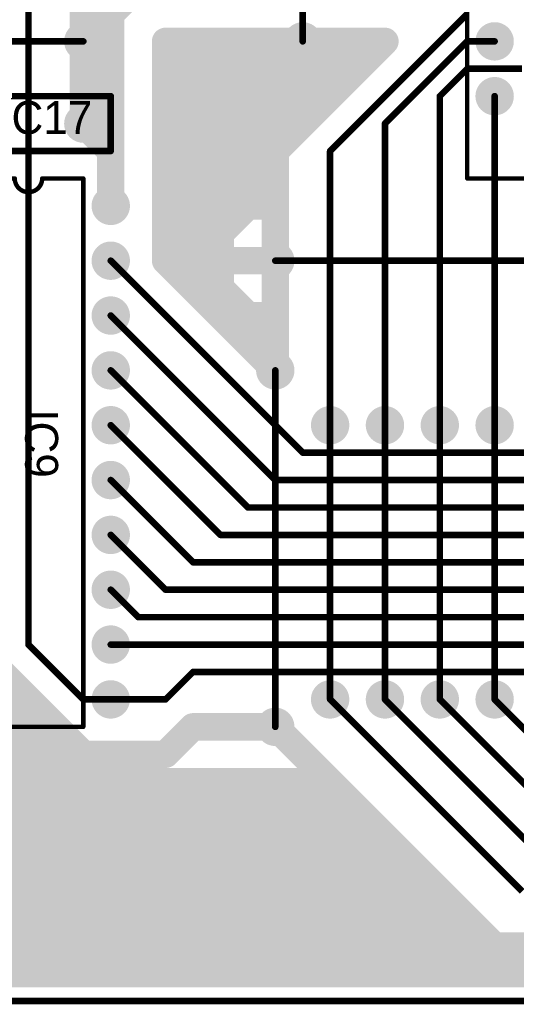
# Model space of a CAD drawing. Extents: x 0.68 to 5.66, y 1.09 to 10.11.
# Tile 4 of 30: x 2.08 to 2.99, y 1.09 to 2.89. Entities that reach past the tile are written whole.
import ezdxf

# ---------------------------------------------------------------- set-up
doc = ezdxf.new("R2010")
doc.units = 0
doc.layers.get('0').update_dxf_attribs({"linetype": 'CONTINUOUS'})
for name, color, linetype in [('BOTTOMLAYER', 5, 'CONTINUOUS'), ('BOTTOMSOLDER', 6, 'CONTINUOUS'), ('MULTILAYER', 9, 'CONTINUOUS'), ('PADHOLE', 156, 'CONTINUOUS'), ('TOPOVERLAY', 2, 'CONTINUOUS'), ('TOPSOLDER', 216, 'CONTINUOUS')]:
    doc.layers.add(name, color=color, linetype=linetype)

# ---------------------------------------------------------------- blocks, each defined once
blk = doc.blocks.new('RAD0_2S_18')
at = {"layer": 'BOTTOMSOLDER', "const_width": 0.035}
for points in [[(-0.0175, 0, 1), (0.0175, 0, 1)], [(0.1825, 0, 1), (0.2175, 0, 1)]]:
    blk.add_lwpolyline(points, format="xyb", close=True, dxfattribs=at)
at = {"layer": 'MULTILAYER', "const_width": 0.031}
for points in [[(-0.0155, 0, 1), (0.0155, 0, 1)], [(0.1845, 0, 1), (0.2155, 0, 1)]]:
    blk.add_lwpolyline(points, format="xyb", close=True, dxfattribs=at)
at = {"layer": 'PADHOLE', "const_width": 0.0155}
for points in [[(-0.00775, 0, 1), (0.00775, 0, 1)], [(0.19225, 0, 1), (0.20775, 0, 1)]]:
    blk.add_lwpolyline(points, format="xyb", close=True, dxfattribs=at)
at = {"layer": 'TOPOVERLAY', "const_width": 0.012}
for points in [[(-0.05, -0.05), (-0.05, 0.05)], [(-0.05, 0.05), (0.25, 0.05)], [(0.25, -0.05), (0.25, 0.05)], [(-0.05, -0.05), (0.25, -0.05)]]:
    blk.add_lwpolyline(points, dxfattribs=at)
at = {"layer": 'TOPOVERLAY', "const_width": 0.006}
for points in [[(-0.053, 0.05, 1), (-0.047, 0.05, 1)], [(-0.053, 0.05, 1), (-0.047, 0.05, 1)], [(0.247, 0.05, 1), (0.253, 0.05, 1)], [(0.247, 0.05, 1), (0.253, 0.05, 1)], [(-0.053, -0.05, 1), (-0.047, -0.05, 1)], [(-0.053, -0.05, 1), (-0.047, -0.05, 1)], [(0.247, -0.05, 1), (0.253, -0.05, 1)], [(0.247, -0.05, 1), (0.253, -0.05, 1)]]:
    blk.add_lwpolyline(points, format="xyb", close=True, dxfattribs=at)
at = {"layer": 'TOPSOLDER', "const_width": 0.035}
for points in [[(-0.0175, 0, 1), (0.0175, 0, 1)], [(0.1825, 0, 1), (0.2175, 0, 1)]]:
    blk.add_lwpolyline(points, format="xyb", close=True, dxfattribs=at)
blk = doc.blocks.new('DIP20_20')
at = {"layer": 'BOTTOMSOLDER', "const_width": 0.035}
for points in [[(0.2825, 0, 1), (0.3175, 0, 1)], [(-0.0175, -0.1, 1), (0.0175, -0.1, 1)], [(0.2825, -0.1, 1), (0.3175, -0.1, 1)], [(-0.0175, -0.2, 1), (0.0175, -0.2, 1)], [(0.2825, -0.2, 1), (0.3175, -0.2, 1)], [(-0.0175, -0.3, 1), (0.0175, -0.3, 1)], [(0.2825, -0.3, 1), (0.3175, -0.3, 1)], [(-0.0175, -0.4, 1), (0.0175, -0.4, 1)], [(0.2825, -0.4, 1), (0.3175, -0.4, 1)], [(-0.0175, -0.5, 1), (0.0175, -0.5, 1)], [(0.2825, -0.5, 1), (0.3175, -0.5, 1)], [(-0.0175, -0.6, 1), (0.0175, -0.6, 1)], [(0.2825, -0.6, 1), (0.3175, -0.6, 1)], [(-0.0175, -0.7, 1), (0.0175, -0.7, 1)], [(0.2825, -0.7, 1), (0.3175, -0.7, 1)], [(-0.0175, -0.8, 1), (0.0175, -0.8, 1)], [(0.2825, -0.8, 1), (0.3175, -0.8, 1)], [(-0.0175, -0.9, 1), (0.0175, -0.9, 1)], [(0.2825, -0.9, 1), (0.3175, -0.9, 1)]]:
    blk.add_lwpolyline(points, format="xyb", close=True, dxfattribs=at)
at = {"layer": 'BOTTOMSOLDER'}
blk.add_solid([(-0.035, -0.035), (0.035, -0.035), (-0.035, 0.035), (0.035, 0.035)], dxfattribs=at)
at = {"layer": 'MULTILAYER', "const_width": 0.031}
for points in [[(0.2845, 0, 1), (0.3155, 0, 1)], [(-0.0155, -0.1, 1), (0.0155, -0.1, 1)], [(0.2845, -0.1, 1), (0.3155, -0.1, 1)], [(-0.0155, -0.2, 1), (0.0155, -0.2, 1)], [(0.2845, -0.2, 1), (0.3155, -0.2, 1)], [(-0.0155, -0.3, 1), (0.0155, -0.3, 1)], [(0.2845, -0.3, 1), (0.3155, -0.3, 1)], [(-0.0155, -0.4, 1), (0.0155, -0.4, 1)], [(0.2845, -0.4, 1), (0.3155, -0.4, 1)], [(-0.0155, -0.5, 1), (0.0155, -0.5, 1)], [(0.2845, -0.5, 1), (0.3155, -0.5, 1)], [(-0.0155, -0.6, 1), (0.0155, -0.6, 1)], [(0.2845, -0.6, 1), (0.3155, -0.6, 1)], [(-0.0155, -0.7, 1), (0.0155, -0.7, 1)], [(0.2845, -0.7, 1), (0.3155, -0.7, 1)], [(-0.0155, -0.8, 1), (0.0155, -0.8, 1)], [(0.2845, -0.8, 1), (0.3155, -0.8, 1)], [(-0.0155, -0.9, 1), (0.0155, -0.9, 1)], [(0.2845, -0.9, 1), (0.3155, -0.9, 1)]]:
    blk.add_lwpolyline(points, format="xyb", close=True, dxfattribs=at)
at = {"layer": 'MULTILAYER'}
blk.add_solid([(-0.031, -0.031), (0.031, -0.031), (-0.031, 0.031), (0.031, 0.031)], dxfattribs=at)
at = {"layer": 'PADHOLE', "const_width": 0.0155}
for points in [[(-0.00775, 0, 1), (0.00775, 0, 1)], [(0.29225, 0, 1), (0.30775, 0, 1)], [(-0.00775, -0.1, 1), (0.00775, -0.1, 1)], [(0.29225, -0.1, 1), (0.30775, -0.1, 1)], [(-0.00775, -0.2, 1), (0.00775, -0.2, 1)], [(0.29225, -0.2, 1), (0.30775, -0.2, 1)], [(-0.00775, -0.3, 1), (0.00775, -0.3, 1)], [(0.29225, -0.3, 1), (0.30775, -0.3, 1)], [(-0.00775, -0.4, 1), (0.00775, -0.4, 1)], [(0.29225, -0.4, 1), (0.30775, -0.4, 1)], [(-0.00775, -0.5, 1), (0.00775, -0.5, 1)], [(0.29225, -0.5, 1), (0.30775, -0.5, 1)], [(-0.00775, -0.6, 1), (0.00775, -0.6, 1)], [(0.29225, -0.6, 1), (0.30775, -0.6, 1)], [(-0.00775, -0.7, 1), (0.00775, -0.7, 1)], [(0.29225, -0.7, 1), (0.30775, -0.7, 1)], [(-0.00775, -0.8, 1), (0.00775, -0.8, 1)], [(0.29225, -0.8, 1), (0.30775, -0.8, 1)], [(-0.00775, -0.9, 1), (0.00775, -0.9, 1)], [(0.29225, -0.9, 1), (0.30775, -0.9, 1)]]:
    blk.add_lwpolyline(points, format="xyb", close=True, dxfattribs=at)
at = {"layer": 'TOPOVERLAY', "const_width": 0.008}
for points in [[(0.05, -0.95), (0.05, 0.05)], [(0.05, 0.05), (0.125, 0.05)], [(0.175, 0.05), (0.25, 0.05)], [(0.25, -0.95), (0.25, 0.05)], [(0.05, -0.95), (0.25, -0.95)]]:
    blk.add_lwpolyline(points, dxfattribs=at)
at = {"layer": 'TOPOVERLAY', "const_width": 0.004}
for points in [[(0.048, 0.05, 1), (0.052, 0.05, 1)], [(0.048, 0.05, 1), (0.052, 0.05, 1)], [(0.123, 0.05, 1), (0.127, 0.05, 1)], [(0.123, 0.05, 1), (0.127, 0.05, 1)], [(0.173, 0.05, 1), (0.177, 0.05, 1)], [(0.173, 0.05, 1), (0.177, 0.05, 1)], [(0.248, 0.05, 1), (0.252, 0.05, 1)], [(0.248, 0.05, 1), (0.252, 0.05, 1)], [(0.048, -0.95, 1), (0.052, -0.95, 1)], [(0.048, -0.95, 1), (0.052, -0.95, 1)], [(0.248, -0.95, 1), (0.252, -0.95, 1)], [(0.248, -0.95, 1), (0.252, -0.95, 1)]]:
    blk.add_lwpolyline(points, format="xyb", close=True, dxfattribs=at)
at = {"layer": 'TOPOVERLAY', "const_width": 0.008}
blk.add_lwpolyline([(0.175, 0.05, -1), (0.125, 0.05)], format="xyb", dxfattribs=at)
at = {"layer": 'TOPSOLDER', "const_width": 0.035}
for points in [[(0.2825, 0, 1), (0.3175, 0, 1)], [(-0.0175, -0.1, 1), (0.0175, -0.1, 1)], [(0.2825, -0.1, 1), (0.3175, -0.1, 1)], [(-0.0175, -0.2, 1), (0.0175, -0.2, 1)], [(0.2825, -0.2, 1), (0.3175, -0.2, 1)], [(-0.0175, -0.3, 1), (0.0175, -0.3, 1)], [(0.2825, -0.3, 1), (0.3175, -0.3, 1)], [(-0.0175, -0.4, 1), (0.0175, -0.4, 1)], [(0.2825, -0.4, 1), (0.3175, -0.4, 1)], [(-0.0175, -0.5, 1), (0.0175, -0.5, 1)], [(0.2825, -0.5, 1), (0.3175, -0.5, 1)], [(-0.0175, -0.6, 1), (0.0175, -0.6, 1)], [(0.2825, -0.6, 1), (0.3175, -0.6, 1)], [(-0.0175, -0.7, 1), (0.0175, -0.7, 1)], [(0.2825, -0.7, 1), (0.3175, -0.7, 1)], [(-0.0175, -0.8, 1), (0.0175, -0.8, 1)], [(0.2825, -0.8, 1), (0.3175, -0.8, 1)], [(-0.0175, -0.9, 1), (0.0175, -0.9, 1)], [(0.2825, -0.9, 1), (0.3175, -0.9, 1)]]:
    blk.add_lwpolyline(points, format="xyb", close=True, dxfattribs=at)
at = {"layer": 'TOPSOLDER'}
blk.add_solid([(-0.035, -0.035), (0.035, -0.035), (-0.035, 0.035), (0.035, 0.035)], dxfattribs=at)
blk = doc.blocks.new('PLCC44_24')
at = {"layer": 'BOTTOMSOLDER', "const_width": 0.035}
for points in [[(-0.5175, 0.4, 1), (-0.4825, 0.4, 1)], [(-0.4175, 0.4, 1), (-0.3825, 0.4, 1)], [(-0.3175, 0.4, 1), (-0.2825, 0.4, 1)], [(-0.2175, 0.4, 1), (-0.1825, 0.4, 1)], [(-0.1175, 0.4, 1), (-0.0825, 0.4, 1)], [(-0.0175, 0.4, 1), (0.0175, 0.4, 1)], [(-0.6175, 0.3, 1), (-0.5825, 0.3, 1)], [(-0.5175, 0.3, 1), (-0.4825, 0.3, 1)], [(-0.4175, 0.3, 1), (-0.3825, 0.3, 1)], [(-0.3175, 0.3, 1), (-0.2825, 0.3, 1)], [(-0.2175, 0.3, 1), (-0.1825, 0.3, 1)], [(-0.1175, 0.3, 1), (-0.0825, 0.3, 1)], [(-0.0175, 0.3, 1), (0.0175, 0.3, 1)], [(0.0825, 0.3, 1), (0.1175, 0.3, 1)], [(-0.6175, 0.2, 1), (-0.5825, 0.2, 1)], [(-0.5175, 0.2, 1), (-0.4825, 0.2, 1)], [(-0.0175, 0.2, 1), (0.0175, 0.2, 1)], [(0.0825, 0.2, 1), (0.1175, 0.2, 1)], [(-0.6175, 0.1, 1), (-0.5825, 0.1, 1)], [(-0.5175, 0.1, 1), (-0.4825, 0.1, 1)], [(-0.0175, 0.1, 1), (0.0175, 0.1, 1)], [(0.0825, 0.1, 1), (0.1175, 0.1, 1)], [(-0.6175, 0, 1), (-0.5825, 0, 1)], [(-0.5175, 0, 1), (-0.4825, 0, 1)], [(-0.0175, 0, 1), (0.0175, 0, 1)], [(0.0825, 0, 1), (0.1175, 0, 1)], [(-0.6175, -0.1, 1), (-0.5825, -0.1, 1)], [(-0.5175, -0.1, 1), (-0.4825, -0.1, 1)], [(-0.0175, -0.1, 1), (0.0175, -0.1, 1)], [(0.0825, -0.1, 1), (0.1175, -0.1, 1)], [(-0.6175, -0.2, 1), (-0.5825, -0.2, 1)], [(-0.5175, -0.2, 1), (-0.4825, -0.2, 1)], [(-0.4175, -0.2, 1), (-0.3825, -0.2, 1)], [(-0.3175, -0.2, 1), (-0.2825, -0.2, 1)], [(-0.2175, -0.2, 1), (-0.1825, -0.2, 1)], [(-0.1175, -0.2, 1), (-0.0825, -0.2, 1)], [(-0.0175, -0.2, 1), (0.0175, -0.2, 1)], [(0.0825, -0.2, 1), (0.1175, -0.2, 1)], [(-0.5175, -0.3, 1), (-0.4825, -0.3, 1)], [(-0.4175, -0.3, 1), (-0.3825, -0.3, 1)], [(-0.3175, -0.3, 1), (-0.2825, -0.3, 1)], [(-0.2175, -0.3, 1), (-0.1825, -0.3, 1)], [(-0.1175, -0.3, 1), (-0.0825, -0.3, 1)], [(-0.0175, -0.3, 1), (0.0175, -0.3, 1)]]:
    blk.add_lwpolyline(points, format="xyb", close=True, dxfattribs=at)
at = {"layer": 'MULTILAYER', "const_width": 0.031}
for points in [[(-0.5155, 0.4, 1), (-0.4845, 0.4, 1)], [(-0.4155, 0.4, 1), (-0.3845, 0.4, 1)], [(-0.3155, 0.4, 1), (-0.2845, 0.4, 1)], [(-0.2155, 0.4, 1), (-0.1845, 0.4, 1)], [(-0.1155, 0.4, 1), (-0.0845, 0.4, 1)], [(-0.0155, 0.4, 1), (0.0155, 0.4, 1)], [(-0.6155, 0.3, 1), (-0.5845, 0.3, 1)], [(-0.5155, 0.3, 1), (-0.4845, 0.3, 1)], [(-0.4155, 0.3, 1), (-0.3845, 0.3, 1)], [(-0.3155, 0.3, 1), (-0.2845, 0.3, 1)], [(-0.2155, 0.3, 1), (-0.1845, 0.3, 1)], [(-0.1155, 0.3, 1), (-0.0845, 0.3, 1)], [(-0.0155, 0.3, 1), (0.0155, 0.3, 1)], [(0.0845, 0.3, 1), (0.1155, 0.3, 1)], [(-0.6155, 0.2, 1), (-0.5845, 0.2, 1)], [(-0.5155, 0.2, 1), (-0.4845, 0.2, 1)], [(-0.0155, 0.2, 1), (0.0155, 0.2, 1)], [(0.0845, 0.2, 1), (0.1155, 0.2, 1)], [(-0.6155, 0.1, 1), (-0.5845, 0.1, 1)], [(-0.5155, 0.1, 1), (-0.4845, 0.1, 1)], [(-0.0155, 0.1, 1), (0.0155, 0.1, 1)], [(0.0845, 0.1, 1), (0.1155, 0.1, 1)], [(-0.6155, 0, 1), (-0.5845, 0, 1)], [(-0.5155, 0, 1), (-0.4845, 0, 1)], [(-0.0155, 0, 1), (0.0155, 0, 1)], [(0.0845, 0, 1), (0.1155, 0, 1)], [(-0.6155, -0.1, 1), (-0.5845, -0.1, 1)], [(-0.5155, -0.1, 1), (-0.4845, -0.1, 1)], [(-0.0155, -0.1, 1), (0.0155, -0.1, 1)], [(0.0845, -0.1, 1), (0.1155, -0.1, 1)], [(-0.6155, -0.2, 1), (-0.5845, -0.2, 1)], [(-0.5155, -0.2, 1), (-0.4845, -0.2, 1)], [(-0.4155, -0.2, 1), (-0.3845, -0.2, 1)], [(-0.3155, -0.2, 1), (-0.2845, -0.2, 1)], [(-0.2155, -0.2, 1), (-0.1845, -0.2, 1)], [(-0.1155, -0.2, 1), (-0.0845, -0.2, 1)], [(-0.0155, -0.2, 1), (0.0155, -0.2, 1)], [(0.0845, -0.2, 1), (0.1155, -0.2, 1)], [(-0.5155, -0.3, 1), (-0.4845, -0.3, 1)], [(-0.4155, -0.3, 1), (-0.3845, -0.3, 1)], [(-0.3155, -0.3, 1), (-0.2845, -0.3, 1)], [(-0.2155, -0.3, 1), (-0.1845, -0.3, 1)], [(-0.1155, -0.3, 1), (-0.0845, -0.3, 1)], [(-0.0155, -0.3, 1), (0.0155, -0.3, 1)]]:
    blk.add_lwpolyline(points, format="xyb", close=True, dxfattribs=at)
at = {"layer": 'PADHOLE', "const_width": 0.0155}
for points in [[(-0.50775, 0.4, 1), (-0.49225, 0.4, 1)], [(-0.40775, 0.4, 1), (-0.39225, 0.4, 1)], [(-0.30775, 0.4, 1), (-0.29225, 0.4, 1)], [(-0.20775, 0.4, 1), (-0.19225, 0.4, 1)], [(-0.10775, 0.4, 1), (-0.09225, 0.4, 1)], [(-0.00775, 0.4, 1), (0.00775, 0.4, 1)], [(-0.60775, 0.3, 1), (-0.59225, 0.3, 1)], [(-0.50775, 0.3, 1), (-0.49225, 0.3, 1)], [(-0.40775, 0.3, 1), (-0.39225, 0.3, 1)], [(-0.30775, 0.3, 1), (-0.29225, 0.3, 1)], [(-0.20775, 0.3, 1), (-0.19225, 0.3, 1)], [(-0.10775, 0.3, 1), (-0.09225, 0.3, 1)], [(-0.00775, 0.3, 1), (0.00775, 0.3, 1)], [(0.09225, 0.3, 1), (0.10775, 0.3, 1)], [(-0.60775, 0.2, 1), (-0.59225, 0.2, 1)], [(-0.50775, 0.2, 1), (-0.49225, 0.2, 1)], [(-0.00775, 0.2, 1), (0.00775, 0.2, 1)], [(0.09225, 0.2, 1), (0.10775, 0.2, 1)], [(-0.60775, 0.1, 1), (-0.59225, 0.1, 1)], [(-0.50775, 0.1, 1), (-0.49225, 0.1, 1)], [(-0.00775, 0.1, 1), (0.00775, 0.1, 1)], [(0.09225, 0.1, 1), (0.10775, 0.1, 1)], [(-0.60775, 0, 1), (-0.59225, 0, 1)], [(-0.50775, 0, 1), (-0.49225, 0, 1)], [(-0.00775, 0, 1), (0.00775, 0, 1)], [(0.09225, 0, 1), (0.10775, 0, 1)], [(-0.60775, -0.1, 1), (-0.59225, -0.1, 1)], [(-0.50775, -0.1, 1), (-0.49225, -0.1, 1)], [(-0.00775, -0.1, 1), (0.00775, -0.1, 1)], [(0.09225, -0.1, 1), (0.10775, -0.1, 1)], [(-0.60775, -0.2, 1), (-0.59225, -0.2, 1)], [(-0.50775, -0.2, 1), (-0.49225, -0.2, 1)], [(-0.40775, -0.2, 1), (-0.39225, -0.2, 1)], [(-0.30775, -0.2, 1), (-0.29225, -0.2, 1)], [(-0.20775, -0.2, 1), (-0.19225, -0.2, 1)], [(-0.10775, -0.2, 1), (-0.09225, -0.2, 1)], [(-0.00775, -0.2, 1), (0.00775, -0.2, 1)], [(0.09225, -0.2, 1), (0.10775, -0.2, 1)], [(-0.50775, -0.3, 1), (-0.49225, -0.3, 1)], [(-0.40775, -0.3, 1), (-0.39225, -0.3, 1)], [(-0.30775, -0.3, 1), (-0.29225, -0.3, 1)], [(-0.20775, -0.3, 1), (-0.19225, -0.3, 1)], [(-0.10775, -0.3, 1), (-0.09225, -0.3, 1)], [(-0.00775, -0.3, 1), (0.00775, -0.3, 1)]]:
    blk.add_lwpolyline(points, format="xyb", close=True, dxfattribs=at)
at = {"layer": 'TOPOVERLAY', "const_width": 0.008}
for points in [[(-0.65, 0.45), (0.11, 0.45)], [(-0.65, -0.35), (-0.65, 0.45)], [(0.11, 0.45), (0.15, 0.41)], [(0.15, -0.35), (0.15, 0.41)], [(-0.65, -0.35), (0.15, -0.35)]]:
    blk.add_lwpolyline(points, dxfattribs=at)
at = {"layer": 'TOPOVERLAY', "const_width": 0.004}
for points in [[(-0.652, 0.45, 1), (-0.648, 0.45, 1)], [(-0.652, 0.45, 1), (-0.648, 0.45, 1)], [(0.108, 0.45, 1), (0.112, 0.45, 1)], [(0.108, 0.45, 1), (0.112, 0.45, 1)], [(0.148, 0.41, 1), (0.152, 0.41, 1)], [(0.148, 0.41, 1), (0.152, 0.41, 1)], [(-0.652, -0.35, 1), (-0.648, -0.35, 1)], [(-0.652, -0.35, 1), (-0.648, -0.35, 1)], [(0.148, -0.35, 1), (0.152, -0.35, 1)], [(0.148, -0.35, 1), (0.152, -0.35, 1)]]:
    blk.add_lwpolyline(points, format="xyb", close=True, dxfattribs=at)
at = {"layer": 'TOPSOLDER', "const_width": 0.035}
for points in [[(-0.5175, 0.4, 1), (-0.4825, 0.4, 1)], [(-0.4175, 0.4, 1), (-0.3825, 0.4, 1)], [(-0.3175, 0.4, 1), (-0.2825, 0.4, 1)], [(-0.2175, 0.4, 1), (-0.1825, 0.4, 1)], [(-0.1175, 0.4, 1), (-0.0825, 0.4, 1)], [(-0.0175, 0.4, 1), (0.0175, 0.4, 1)], [(-0.6175, 0.3, 1), (-0.5825, 0.3, 1)], [(-0.5175, 0.3, 1), (-0.4825, 0.3, 1)], [(-0.4175, 0.3, 1), (-0.3825, 0.3, 1)], [(-0.3175, 0.3, 1), (-0.2825, 0.3, 1)], [(-0.2175, 0.3, 1), (-0.1825, 0.3, 1)], [(-0.1175, 0.3, 1), (-0.0825, 0.3, 1)], [(-0.0175, 0.3, 1), (0.0175, 0.3, 1)], [(0.0825, 0.3, 1), (0.1175, 0.3, 1)], [(-0.6175, 0.2, 1), (-0.5825, 0.2, 1)], [(-0.5175, 0.2, 1), (-0.4825, 0.2, 1)], [(-0.0175, 0.2, 1), (0.0175, 0.2, 1)], [(0.0825, 0.2, 1), (0.1175, 0.2, 1)], [(-0.6175, 0.1, 1), (-0.5825, 0.1, 1)], [(-0.5175, 0.1, 1), (-0.4825, 0.1, 1)], [(-0.0175, 0.1, 1), (0.0175, 0.1, 1)], [(0.0825, 0.1, 1), (0.1175, 0.1, 1)], [(-0.6175, 0, 1), (-0.5825, 0, 1)], [(-0.5175, 0, 1), (-0.4825, 0, 1)], [(-0.0175, 0, 1), (0.0175, 0, 1)], [(0.0825, 0, 1), (0.1175, 0, 1)], [(-0.6175, -0.1, 1), (-0.5825, -0.1, 1)], [(-0.5175, -0.1, 1), (-0.4825, -0.1, 1)], [(-0.0175, -0.1, 1), (0.0175, -0.1, 1)], [(0.0825, -0.1, 1), (0.1175, -0.1, 1)], [(-0.6175, -0.2, 1), (-0.5825, -0.2, 1)], [(-0.5175, -0.2, 1), (-0.4825, -0.2, 1)], [(-0.4175, -0.2, 1), (-0.3825, -0.2, 1)], [(-0.3175, -0.2, 1), (-0.2825, -0.2, 1)], [(-0.2175, -0.2, 1), (-0.1825, -0.2, 1)], [(-0.1175, -0.2, 1), (-0.0825, -0.2, 1)], [(-0.0175, -0.2, 1), (0.0175, -0.2, 1)], [(0.0825, -0.2, 1), (0.1175, -0.2, 1)], [(-0.5175, -0.3, 1), (-0.4825, -0.3, 1)], [(-0.4175, -0.3, 1), (-0.3825, -0.3, 1)], [(-0.3175, -0.3, 1), (-0.2825, -0.3, 1)], [(-0.2175, -0.3, 1), (-0.1825, -0.3, 1)], [(-0.1175, -0.3, 1), (-0.0825, -0.3, 1)], [(-0.0175, -0.3, 1), (0.0175, -0.3, 1)]]:
    blk.add_lwpolyline(points, format="xyb", close=True, dxfattribs=at)

msp = doc.modelspace()

# ---------------------------------------------------------------- linework, layer by layer
at = {"layer": 'BOTTOMLAYER'}
for points, const_width in [([(2.1, 1.75), (2.1, 6.1)], 0.012), ([(2.2, 2.7), (2.2, 2.95)], 0.05), ([(2.25, 2.55), (2.25, 2.95)], 0.05), ([(2.25, 2.9), (2.3, 2.95)], 0.05), ([(2.65, 2.65), (2.9, 2.9)], 0.012), ([(2.35, 2.85), (2.75, 2.85)], 0.05), ([(2.35, 2.45), (2.35, 2.85)], 0.05), ([(2.55, 2.65), (2.75, 2.85)], 0.05), ([(2.75, 2.7), (2.9, 2.85)], 0.012), ([(2.9, 2.85), (2.95, 2.85)], 0.012), ([(2.55, 2.8), (2.7, 2.8)], 0.05), ([(2.85, 2.75), (2.9, 2.8)], 0.012), ([(2.9, 2.8), (3, 2.8)], 0.012), ([(2.2, 2.7), (2.25, 2.75)], 0.05), ([(2.55, 2.75), (2.65, 2.75)], 0.05), ([(2.85, 2.15), (2.85, 2.75)], 0.012), ([(2.95, 2.15), (2.95, 2.75)], 0.012), ([(2.2, 2.7), (2.25, 2.65)], 0.05), ([(2.55, 2.7), (2.6, 2.7)], 0.05), ([(2.75, 2.15), (2.75, 2.7)], 0.012), ([(2.55, 2.25), (2.55, 2.65)], 0.05), ([(2.65, 2.15), (2.65, 2.65)], 0.012), ([(2.35, 2.55), (2.5, 2.55)], 0.05), ([(2.45, 2.5), (2.5, 2.55)], 0.05), ([(2.5, 2.55), (2.55, 2.55)], 0.05), ([(2.35, 2.5), (2.45, 2.5)], 0.05), ([(2.45, 2.4), (2.45, 2.5)], 0.05), ([(2.35, 2.45), (2.45, 2.45)], 0.05), ([(2.35, 2.45), (2.55, 2.25)], 0.05), ([(2.45, 2.45), (2.55, 2.45)], 0.05), ([(2.25, 2.45), (2.6, 2.1)], 0.012), ([(2.4, 2.4), (2.45, 2.4)], 0.05), ([(2.45, 2.4), (2.5, 2.35)], 0.05), ([(2.5, 2.35), (2.55, 2.35)], 0.05), ([(2.25, 2.35), (2.55, 2.05)], 0.012), ([(2.5, 2.3), (2.55, 2.3)], 0.05), ([(2.25, 2.25), (2.5, 2)], 0.012), ([(2.25, 2.15), (2.45, 1.95)], 0.012), ([(2.6, 2.1), (3.5, 2.1)], 0.012), ([(2.25, 2.05), (2.4, 1.9)], 0.012), ([(2.55, 2.05), (3.55, 2.05)], 0.012), ([(2.5, 2), (3.6, 2)], 0.012), ([(2.25, 1.95), (2.35, 1.85)], 0.012), ([(2.45, 1.95), (3.6, 1.95)], 0.012), ([(2.4, 1.9), (3.6, 1.9)], 0.012), ([(2.25, 1.85), (2.3, 1.8)], 0.012), ([(2.35, 1.85), (3.6, 1.85)], 0.012), ([(2.3, 1.8), (3.6, 1.8)], 0.012), ([(2.1, 1.75), (2.15, 1.7)], 0.012), ([(2.25, 1.75), (3.6, 1.75)], 0.012), ([(2.05, 1.7), (2.2, 1.55)], 0.05), ([(2.15, 1.7), (2.2, 1.65)], 0.012), ([(2.35, 1.65), (2.4, 1.7)], 0.012), ([(2.4, 1.7), (3.6, 1.7)], 0.012), ([(2.05, 1.65), (2.1, 1.65)], 0.05), ([(2.2, 1.65), (2.25, 1.65)], 0.012), ([(2.25, 1.65), (2.35, 1.65)], 0.012), ([(2.65, 1.65), (3, 1.3)], 0.012), ([(2.75, 1.65), (3.05, 1.35)], 0.012), ([(2.85, 1.65), (3.1, 1.4)], 0.012), ([(2.95, 1.65), (3.15, 1.45)], 0.012), ([(2.05, 1.6), (2.15, 1.6)], 0.05), ([(2.35, 1.55), (2.4, 1.6)], 0.05), ([(2.4, 1.6), (2.55, 1.6)], 0.05), ([(2.55, 1.6), (2.95, 1.2)], 0.05), ([(2, 1.55), (2.2, 1.55)], 0.05), ([(2.2, 1.55), (2.35, 1.55)], 0.05), ([(1.25, 1.5), (2.65, 1.5)], 0.05), ([(1.25, 1.45), (2.7, 1.45)], 0.05), ([(1.25, 1.4), (2.75, 1.4)], 0.05), ([(1.25, 1.35), (2.8, 1.35)], 0.05), ([(1.45, 1.3), (2.85, 1.3)], 0.05), ([(1.45, 1.25), (2.9, 1.25)], 0.05), ([(1.45, 1.2), (2.95, 1.2)], 0.05), ([(2.95, 1.2), (3.65, 1.2)], 0.05), ([(1.25, 1.15), (5.6, 1.15)], 0.05), ([(1.2, 1.1), (5.65, 1.1)], 0.012)]:
    msp.add_lwpolyline(points, dxfattribs=dict(at, const_width=const_width))
for points, const_width in [([(2.2375, 2.9, 1), (2.2625, 2.9, 1)], 0.025), ([(2.3375, 2.85, 1), (2.3625, 2.85, 1)], 0.025), ([(2.3375, 2.85, 1), (2.3625, 2.85, 1)], 0.025), ([(2.7375, 2.85, 1), (2.7625, 2.85, 1)], 0.025), ([(2.7375, 2.85, 1), (2.7625, 2.85, 1)], 0.025), ([(2.897, 2.85, 1), (2.903, 2.85, 1)], 0.006), ([(2.897, 2.85, 1), (2.903, 2.85, 1)], 0.006), ([(2.947, 2.85, 1), (2.953, 2.85, 1)], 0.006), ([(2.5375, 2.8, 1), (2.5625, 2.8, 1)], 0.025), ([(2.6875, 2.8, 1), (2.7125, 2.8, 1)], 0.025), ([(2.897, 2.8, 1), (2.903, 2.8, 1)], 0.006), ([(2.897, 2.8, 1), (2.903, 2.8, 1)], 0.006), ([(2.2375, 2.75, 1), (2.2625, 2.75, 1)], 0.025), ([(2.5375, 2.75, 1), (2.5625, 2.75, 1)], 0.025), ([(2.6375, 2.75, 1), (2.6625, 2.75, 1)], 0.025), ([(2.847, 2.75, 1), (2.853, 2.75, 1)], 0.006), ([(2.847, 2.75, 1), (2.853, 2.75, 1)], 0.006), ([(2.947, 2.75, 1), (2.953, 2.75, 1)], 0.006), ([(2.1875, 2.7, 1), (2.2125, 2.7, 1)], 0.025), ([(2.1875, 2.7, 1), (2.2125, 2.7, 1)], 0.025), ([(2.1875, 2.7, 1), (2.2125, 2.7, 1)], 0.025), ([(2.5375, 2.7, 1), (2.5625, 2.7, 1)], 0.025), ([(2.5875, 2.7, 1), (2.6125, 2.7, 1)], 0.025), ([(2.747, 2.7, 1), (2.753, 2.7, 1)], 0.006), ([(2.747, 2.7, 1), (2.753, 2.7, 1)], 0.006), ([(2.2375, 2.65, 1), (2.2625, 2.65, 1)], 0.025), ([(2.5375, 2.65, 1), (2.5625, 2.65, 1)], 0.025), ([(2.5375, 2.65, 1), (2.5625, 2.65, 1)], 0.025), ([(2.647, 2.65, 1), (2.653, 2.65, 1)], 0.006), ([(2.647, 2.65, 1), (2.653, 2.65, 1)], 0.006), ([(2.2375, 2.55, 1), (2.2625, 2.55, 1)], 0.025), ([(2.3375, 2.55, 1), (2.3625, 2.55, 1)], 0.025), ([(2.4875, 2.55, 1), (2.5125, 2.55, 1)], 0.025), ([(2.4875, 2.55, 1), (2.5125, 2.55, 1)], 0.025), ([(2.4875, 2.55, 1), (2.5125, 2.55, 1)], 0.025), ([(2.5375, 2.55, 1), (2.5625, 2.55, 1)], 0.025), ([(2.3375, 2.5, 1), (2.3625, 2.5, 1)], 0.025), ([(2.4375, 2.5, 1), (2.4625, 2.5, 1)], 0.025), ([(2.4375, 2.5, 1), (2.4625, 2.5, 1)], 0.025), ([(2.4375, 2.5, 1), (2.4625, 2.5, 1)], 0.025), ([(2.3375, 2.45, 1), (2.3625, 2.45, 1)], 0.025), ([(2.3375, 2.45, 1), (2.3625, 2.45, 1)], 0.025), ([(2.3375, 2.45, 1), (2.3625, 2.45, 1)], 0.025), ([(2.4375, 2.45, 1), (2.4625, 2.45, 1)], 0.025), ([(2.4375, 2.45, 1), (2.4625, 2.45, 1)], 0.025), ([(2.5375, 2.45, 1), (2.5625, 2.45, 1)], 0.025), ([(2.247, 2.45, 1), (2.253, 2.45, 1)], 0.006), ([(2.3875, 2.4, 1), (2.4125, 2.4, 1)], 0.025), ([(2.4375, 2.4, 1), (2.4625, 2.4, 1)], 0.025), ([(2.4375, 2.4, 1), (2.4625, 2.4, 1)], 0.025), ([(2.4375, 2.4, 1), (2.4625, 2.4, 1)], 0.025), ([(2.4875, 2.35, 1), (2.5125, 2.35, 1)], 0.025), ([(2.4875, 2.35, 1), (2.5125, 2.35, 1)], 0.025), ([(2.5375, 2.35, 1), (2.5625, 2.35, 1)], 0.025), ([(2.247, 2.35, 1), (2.253, 2.35, 1)], 0.006), ([(2.4875, 2.3, 1), (2.5125, 2.3, 1)], 0.025), ([(2.5375, 2.3, 1), (2.5625, 2.3, 1)], 0.025), ([(2.5375, 2.25, 1), (2.5625, 2.25, 1)], 0.025), ([(2.5375, 2.25, 1), (2.5625, 2.25, 1)], 0.025), ([(2.247, 2.25, 1), (2.253, 2.25, 1)], 0.006), ([(2.247, 2.15, 1), (2.253, 2.15, 1)], 0.006), ([(2.647, 2.15, 1), (2.653, 2.15, 1)], 0.006), ([(2.747, 2.15, 1), (2.753, 2.15, 1)], 0.006), ([(2.847, 2.15, 1), (2.853, 2.15, 1)], 0.006), ([(2.947, 2.15, 1), (2.953, 2.15, 1)], 0.006), ([(2.597, 2.1, 1), (2.603, 2.1, 1)], 0.006), ([(2.597, 2.1, 1), (2.603, 2.1, 1)], 0.006), ([(2.247, 2.05, 1), (2.253, 2.05, 1)], 0.006), ([(2.547, 2.05, 1), (2.553, 2.05, 1)], 0.006), ([(2.547, 2.05, 1), (2.553, 2.05, 1)], 0.006), ([(2.497, 2, 1), (2.503, 2, 1)], 0.006), ([(2.497, 2, 1), (2.503, 2, 1)], 0.006), ([(2.247, 1.95, 1), (2.253, 1.95, 1)], 0.006), ([(2.447, 1.95, 1), (2.453, 1.95, 1)], 0.006), ([(2.447, 1.95, 1), (2.453, 1.95, 1)], 0.006), ([(2.397, 1.9, 1), (2.403, 1.9, 1)], 0.006), ([(2.397, 1.9, 1), (2.403, 1.9, 1)], 0.006), ([(2.247, 1.85, 1), (2.253, 1.85, 1)], 0.006), ([(2.347, 1.85, 1), (2.353, 1.85, 1)], 0.006), ([(2.347, 1.85, 1), (2.353, 1.85, 1)], 0.006), ([(2.297, 1.8, 1), (2.303, 1.8, 1)], 0.006), ([(2.297, 1.8, 1), (2.303, 1.8, 1)], 0.006), ([(2.097, 1.75, 1), (2.103, 1.75, 1)], 0.006), ([(2.097, 1.75, 1), (2.103, 1.75, 1)], 0.006), ([(2.247, 1.75, 1), (2.253, 1.75, 1)], 0.006), ([(2.147, 1.7, 1), (2.153, 1.7, 1)], 0.006), ([(2.147, 1.7, 1), (2.153, 1.7, 1)], 0.006), ([(2.397, 1.7, 1), (2.403, 1.7, 1)], 0.006), ([(2.397, 1.7, 1), (2.403, 1.7, 1)], 0.006), ([(2.0875, 1.65, 1), (2.1125, 1.65, 1)], 0.025), ([(2.197, 1.65, 1), (2.203, 1.65, 1)], 0.006), ([(2.197, 1.65, 1), (2.203, 1.65, 1)], 0.006), ([(2.247, 1.65, 1), (2.253, 1.65, 1)], 0.006), ([(2.247, 1.65, 1), (2.253, 1.65, 1)], 0.006), ([(2.347, 1.65, 1), (2.353, 1.65, 1)], 0.006), ([(2.347, 1.65, 1), (2.353, 1.65, 1)], 0.006), ([(2.647, 1.65, 1), (2.653, 1.65, 1)], 0.006), ([(2.747, 1.65, 1), (2.753, 1.65, 1)], 0.006), ([(2.847, 1.65, 1), (2.853, 1.65, 1)], 0.006), ([(2.947, 1.65, 1), (2.953, 1.65, 1)], 0.006), ([(2.1375, 1.6, 1), (2.1625, 1.6, 1)], 0.025), ([(2.3875, 1.6, 1), (2.4125, 1.6, 1)], 0.025), ([(2.3875, 1.6, 1), (2.4125, 1.6, 1)], 0.025), ([(2.5375, 1.6, 1), (2.5625, 1.6, 1)], 0.025), ([(2.5375, 1.6, 1), (2.5625, 1.6, 1)], 0.025), ([(2.1875, 1.55, 1), (2.2125, 1.55, 1)], 0.025), ([(2.1875, 1.55, 1), (2.2125, 1.55, 1)], 0.025), ([(2.1875, 1.55, 1), (2.2125, 1.55, 1)], 0.025), ([(2.3375, 1.55, 1), (2.3625, 1.55, 1)], 0.025), ([(2.3375, 1.55, 1), (2.3625, 1.55, 1)], 0.025), ([(2.6375, 1.5, 1), (2.6625, 1.5, 1)], 0.025), ([(2.6875, 1.45, 1), (2.7125, 1.45, 1)], 0.025), ([(2.7375, 1.4, 1), (2.7625, 1.4, 1)], 0.025), ([(2.7875, 1.35, 1), (2.8125, 1.35, 1)], 0.025), ([(2.8375, 1.3, 1), (2.8625, 1.3, 1)], 0.025), ([(2.8875, 1.25, 1), (2.9125, 1.25, 1)], 0.025), ([(2.9375, 1.2, 1), (2.9625, 1.2, 1)], 0.025), ([(2.9375, 1.2, 1), (2.9625, 1.2, 1)], 0.025), ([(2.9375, 1.2, 1), (2.9625, 1.2, 1)], 0.025)]:
    msp.add_lwpolyline(points, format="xyb", close=True, dxfattribs=dict(at, const_width=const_width))
msp.add_solid([(2.35, 2.55), (2.55, 2.55), (2.35, 2.85), (2.55, 2.85)], dxfattribs=at)
at = {"layer": 'BOTTOMSOLDER', "const_width": 0.035}
for points in [[(2.1825, 2.85, 1), (2.2175, 2.85, 1)], [(2.5825, 2.85, 1), (2.6175, 2.85, 1)], [(2.5325, 2.45, 1), (2.5675, 2.45, 1)], [(2.5325, 2.25, 1), (2.5675, 2.25, 1)], [(2.6325, 2.15, 1), (2.6675, 2.15, 1)], [(2.7325, 2.15, 1), (2.7675, 2.15, 1)], [(2.8325, 2.15, 1), (2.8675, 2.15, 1)], [(2.9325, 2.15, 1), (2.9675, 2.15, 1)], [(2.6325, 1.65, 1), (2.6675, 1.65, 1)], [(2.7325, 1.65, 1), (2.7675, 1.65, 1)], [(2.8325, 1.65, 1), (2.8675, 1.65, 1)], [(2.9325, 1.65, 1), (2.9675, 1.65, 1)], [(2.5325, 1.6, 1), (2.5675, 1.6, 1)]]:
    msp.add_lwpolyline(points, format="xyb", close=True, dxfattribs=at)
at = {"layer": 'MULTILAYER', "const_width": 0.031}
for points in [[(2.1845, 2.85, 1), (2.2155, 2.85, 1)], [(2.5845, 2.85, 1), (2.6155, 2.85, 1)], [(2.5345, 2.45, 1), (2.5655, 2.45, 1)], [(2.5345, 2.25, 1), (2.5655, 2.25, 1)], [(2.6345, 2.15, 1), (2.6655, 2.15, 1)], [(2.7345, 2.15, 1), (2.7655, 2.15, 1)], [(2.8345, 2.15, 1), (2.8655, 2.15, 1)], [(2.9345, 2.15, 1), (2.9655, 2.15, 1)], [(2.6345, 1.65, 1), (2.6655, 1.65, 1)], [(2.7345, 1.65, 1), (2.7655, 1.65, 1)], [(2.8345, 1.65, 1), (2.8655, 1.65, 1)], [(2.9345, 1.65, 1), (2.9655, 1.65, 1)], [(2.5345, 1.6, 1), (2.5655, 1.6, 1)]]:
    msp.add_lwpolyline(points, format="xyb", close=True, dxfattribs=at)
at = {"layer": 'PADHOLE', "const_width": 0.0155}
for points in [[(2.1923, 2.85, 1), (2.2077, 2.85, 1)], [(2.5922, 2.85, 1), (2.6077, 2.85, 1)], [(2.5423, 2.45, 1), (2.5577, 2.45, 1)], [(2.5423, 2.25, 1), (2.5577, 2.25, 1)], [(2.6423, 2.15, 1), (2.6578, 2.15, 1)], [(2.7422, 2.15, 1), (2.7578, 2.15, 1)], [(2.8422, 2.15, 1), (2.8577, 2.15, 1)], [(2.9423, 2.15, 1), (2.9577, 2.15, 1)], [(2.6423, 1.65, 1), (2.6578, 1.65, 1)], [(2.7422, 1.65, 1), (2.7578, 1.65, 1)], [(2.8422, 1.65, 1), (2.8577, 1.65, 1)], [(2.9423, 1.65, 1), (2.9577, 1.65, 1)], [(2.5423, 1.6, 1), (2.5577, 1.6, 1)]]:
    msp.add_lwpolyline(points, format="xyb", close=True, dxfattribs=at)
at = {"layer": 'TOPOVERLAY'}
for points, const_width in [([(2.6, 2.85), (2.6, 3.05)], 0.012), ([(1.9, 2.85), (2.2, 2.85)], 0.012), ([(2.55, 2.45), (3.4, 2.45)], 0.012), ([(2.55, 1.6), (2.55, 2.25)], 0.012), ([(2.65, 1.7), (2.65, 2.15)], 0.012), ([(2.75, 1.7), (2.75, 2.15)], 0.012), ([(2.85, 1.7), (2.85, 2.15)], 0.012), ([(2.95, 1.7), (2.95, 2.15)], 0.012), ([(2.65, 1.65), (2.65, 1.7)], 0.012), ([(2.75, 1.65), (2.75, 1.7)], 0.012), ([(2.85, 1.65), (2.85, 1.7)], 0.012), ([(2.95, 1.65), (2.95, 1.7)], 0.012), ([(1.2, 1.1), (5.65, 1.1)], 0.01)]:
    msp.add_lwpolyline(points, dxfattribs=dict(at, const_width=const_width))
at = {"layer": 'TOPOVERLAY', "const_width": 0.006}
for points in [[(2.197, 2.85, 1), (2.203, 2.85, 1)], [(2.597, 2.85, 1), (2.603, 2.85, 1)], [(2.547, 2.45, 1), (2.553, 2.45, 1)], [(2.547, 2.25, 1), (2.553, 2.25, 1)], [(2.647, 2.15, 1), (2.653, 2.15, 1)], [(2.747, 2.15, 1), (2.753, 2.15, 1)], [(2.847, 2.15, 1), (2.853, 2.15, 1)], [(2.947, 2.15, 1), (2.953, 2.15, 1)], [(2.647, 1.7, 1), (2.653, 1.7, 1)], [(2.647, 1.7, 1), (2.653, 1.7, 1)], [(2.747, 1.7, 1), (2.753, 1.7, 1)], [(2.747, 1.7, 1), (2.753, 1.7, 1)], [(2.847, 1.7, 1), (2.853, 1.7, 1)], [(2.847, 1.7, 1), (2.853, 1.7, 1)], [(2.947, 1.7, 1), (2.953, 1.7, 1)], [(2.947, 1.7, 1), (2.953, 1.7, 1)], [(2.647, 1.65, 1), (2.653, 1.65, 1)], [(2.747, 1.65, 1), (2.753, 1.65, 1)], [(2.847, 1.65, 1), (2.853, 1.65, 1)], [(2.947, 1.65, 1), (2.953, 1.65, 1)], [(2.547, 1.6, 1), (2.553, 1.6, 1)]]:
    msp.add_lwpolyline(points, format="xyb", close=True, dxfattribs=at)
at = {"layer": 'TOPSOLDER', "const_width": 0.035}
for points in [[(2.1825, 2.85, 1), (2.2175, 2.85, 1)], [(2.5825, 2.85, 1), (2.6175, 2.85, 1)], [(2.5325, 2.45, 1), (2.5675, 2.45, 1)], [(2.5325, 2.25, 1), (2.5675, 2.25, 1)], [(2.6325, 2.15, 1), (2.6675, 2.15, 1)], [(2.7325, 2.15, 1), (2.7675, 2.15, 1)], [(2.8325, 2.15, 1), (2.8675, 2.15, 1)], [(2.9325, 2.15, 1), (2.9675, 2.15, 1)], [(2.6325, 1.65, 1), (2.6675, 1.65, 1)], [(2.7325, 1.65, 1), (2.7675, 1.65, 1)], [(2.8325, 1.65, 1), (2.8675, 1.65, 1)], [(2.9325, 1.65, 1), (2.9675, 1.65, 1)], [(2.5325, 1.6, 1), (2.5675, 1.6, 1)]]:
    msp.add_lwpolyline(points, format="xyb", close=True, dxfattribs=at)

# ---------------------------------------------------------------- block references
for name, p in [('PLCC44_24', (3.55, 2.95)), ('RAD0_2S_18', (2, 2.7)), ('DIP20_20', (1.95, 2.55))]:
    msp.add_blockref(name, p)

# ---------------------------------------------------------------- texts
at = {"layer": 'TOPOVERLAY'}
msp.add_text('C17', height=0.06, dxfattribs=at).set_placement((2.069, 2.681))
msp.add_text('IC9', height=0.06, rotation=270, dxfattribs=at).set_placement((2.094, 2.179))

doc.saveas('drawing.dxf')
